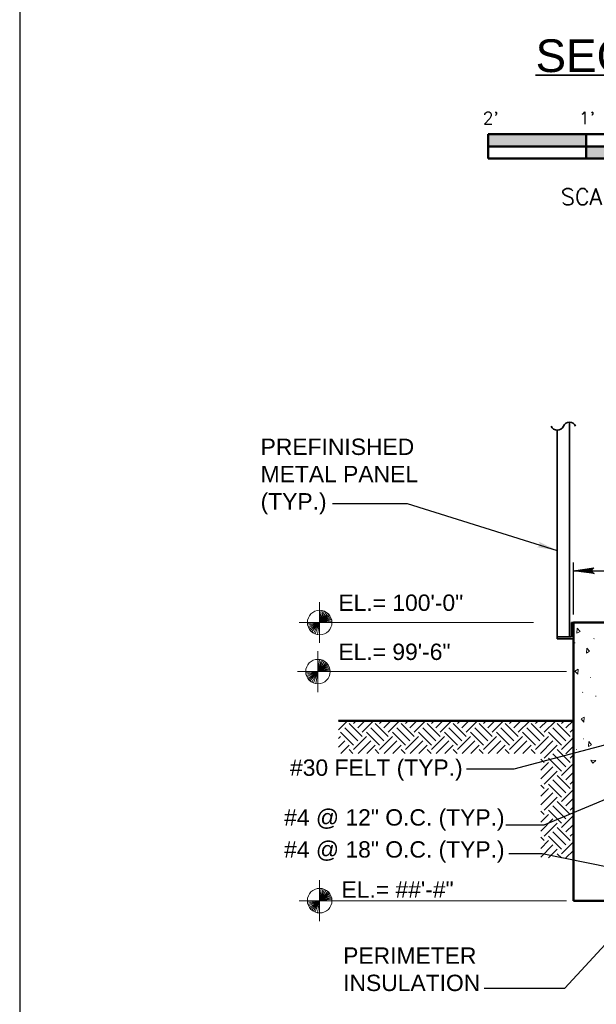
# Model space of a CAD drawing. Extents: x -312 to 328, y -156 to 292.
# Tile 2 of 89: x -312 to -241, y 56 to 176. Entities that reach past the tile are written whole.
import ezdxf
from ezdxf.enums import TextEntityAlignment as Align

# ---------------------------------------------------------------- set-up
doc = ezdxf.new("R2010")
doc.units = 0
doc.header["$MEASUREMENT"] = 0
for name, color, linetype, lineweight in [('Level 1', 253, 'Continuous', 18), ('S-Anno-Brkl', 2, 'Continuous', 35), ('S-Anno-Dims', 33, 'Continuous', 35), ('S-Anno-Keyn', 133, 'Continuous', 18), ('S-Anno-Patt', 152, 'Continuous', 18), ('S-Anno-Patt-Capy', 1, 'Continuous', 18), ('S-Anno-Symb', 6, 'Continuous', 50), ('S-Anno-Text', 53, 'Continuous', 25), ('S-Anno-Text-Titl', 6, 'Continuous', 35), ('S-Sect-Conc', 6, 'Continuous', 50), ('S-Sect-Fngr', 2, 'Continuous', 50), ('S-Sect-Shps', 3, 'Continuous', 35)]:
    doc.layers.add(name, color=color, linetype=linetype, lineweight=lineweight)
doc.styles.add('BORD', font='romand.shx')
doc.styles.add('NOTES', font='romans.shx')

# ---------------------------------------------------------------- blocks, each defined once
blk = doc.blocks.new('LARROW')
at = {"color": 0, "linetype": 'ByBlock', "lineweight": -2, "flags": 128}
blk.add_lwpolyline([(-4.93, 0.71), (0, 0), (-4.92, -0.71), (-4.77, -0.59), (-4.55, -0.38), (-4.44, -0.19), (-4.42, 0), (-4.46, 0.21), (-4.57, 0.41), (-4.79, 0.61), (-4.93, 0.71), (-0.15, 0.01), (-4.76, -0.67), (-4.62, -0.56), (-4.39, -0.34), (-4.32, -0.06), (-4.37, 0.22), (-4.5, 0.41), (-4.67, 0.57), (-4.78, 0.65), (-0.41, 0.01), (-4.56, -0.59), (-4.41, -0.49), (-4.33, -0.37), (-4.25, -0.21), (-4.21, 0.01), (-4.23, 0.19), (-4.32, 0.33), (-4.5, 0.44), (-4.61, 0.58), (-0.71, 0.01), (-4.33, -0.5), (-4.17, -0.3), (-4.12, -0.06), (-4.14, 0.22), (-4.45, 0.51), (-1.05, 0.02), (-4.12, -0.41), (-4.07, -0.26), (-3.98, -0.04), (-4.04, 0.21), (-4.28, 0.43), (-1.36, 0.02), (-4.01, -0.31), (-3.92, -0.14), (-3.88, 0.04), (-4.07, 0.33), (-1.73, 0.02), (-3.85, -0.24), (-3.79, -0.11), (-3.77, 0.04), (-3.92, 0.25), (-2.17, 0.02), (-3.71, -0.15), (-3.67, 0.05), (-3.81, 0.17), (-2.53, 0.02), (-3.61, -0.09), (-3.63, 0.1), (-2.9, 0.02), (-3.57, -0.03), (-3.59, 0.03), (-3.36, 0.03)], dxfattribs=at)
blk = doc.blocks.new('S0034B')
for p, q in [((-1.5, -0.1855), (-1.5, 0.002)), ((1.5, 0.002), (-1.5, 0.002)), ((-0.75, -0.1855), (-0.75, 0.002)), ((0, -0.1855), (0, 0)), ((1.5, 0.002), (1.5, -0.1855)), ((1.5, -0.0917), (-1.5, -0.0917)), ((1.5, -0.1855), (-1.5, -0.1855))]:
    blk.add_line(p, q)
at = {"extrusion": (0, 0, -1)}
for points in [[(1.5, 0.002), (1.5, -0.0917), (0.75, 0.002), (0.75, -0.0917)], [(0, 0), (0, -0.0917), (-1.5, 0.002), (-1.5, -0.0917)], [(0.75, -0.0917), (0.75, -0.1855), (0, -0.0917), (0, -0.1855)]]:
    blk.add_solid(points, dxfattribs=at)
at = {"lineweight": 18, "style": 'NOTES'}
for s, height, p in [("2'", 0.09375, (-1.4796, 0.1246)), ("1'", 0.09375, (-0.7444, 0.1246)), ('0', 0.0938, (-0.0067, 0.1335)), ("2'", 0.09375, (1.5204, 0.1246))]:
    blk.add_text(s, height=height, dxfattribs=at).set_placement(p, align=Align.MIDDLE_CENTER)
at = {"lineweight": 25, "style": 'NOTES'}
blk.add_text('SCALE: 3/4" = 1\'-0"', height=0.125, dxfattribs=at).set_placement((-0.0089, -0.4767), align=Align.MIDDLE_CENTER)

msp = doc.modelspace()

# ---------------------------------------------------------------- hatches: boundary and pattern name
at = {"layer": 'S-Anno-Text', "extrusion": (0, 0, -1)}
msp.add_hatch(color=256, dxfattribs=at).paths.add_polyline_path([(246.23485, 111.19687), (248.5138, 112.29104), (248.46395, 112.22298), (248.38759, 112.09216), (248.36338, 111.97549), (248.37602, 111.86845), (248.41748, 111.78298), (248.49898, 111.70361), (248.63625, 111.63352), (248.72862, 111.59968)], flags=16)

# ---------------------------------------------------------------- linework, layer by layer
at = {"layer": 'Level 1', "color": 214, "linetype": 'Continuous', "lineweight": 25}
msp.add_3dface([(-311.9741, -156.26001), (328.0259, -156.26001), (328.0259, 291.73999), (-311.9741, 291.73999)], dxfattribs=at)
msp.add_3dface([(-311.9741, -156.26001), (328.0259, -156.26001), (328.0259, 291.73999), (-311.9741, 291.73999)], dxfattribs=at)
msp.add_3dface([(-311.9741, -156.26001), (328.0259, -156.26001), (328.0259, 291.73999), (-311.9741, 291.73999)], dxfattribs=at)
at = {"layer": 'S-Anno-Brkl'}
for centre, start, end in [((-246.22785, 126.71187), 203.406375, 336.5936278), ((-244.74185, 126.06862), 23.406375, 156.5936278)]:
    msp.add_arc(centre, 0.80962, start, end, dxfattribs=at)
at = {"layer": 'S-Anno-Dims', "lineweight": 25}
for p, q in [((-244.23485, 103.39187), (-244.23485, 109.72937)), ((-244.23485, 108.73137), (-236.23485, 108.73137))]:
    msp.add_line(p, q, dxfattribs=at)
at = {"layer": 'S-Anno-Keyn'}
for p, q in [((-275.2876, 103.89387), (-275.2876, 104.89287)), ((-275.2876, 102.39387), (-275.2876, 103.89387)), ((-275.2876, 102.39387), (-275.0956, 103.88037)), ((-275.2876, 102.39387), (-274.8661, 103.83237)), ((-275.2876, 102.39387), (-274.7011, 103.77387)), ((-275.2876, 102.39387), (-274.4971, 103.66737)), ((-275.2876, 102.39387), (-274.3021, 103.52337)), ((-276.7876, 102.39387), (-277.7866, 102.39387)), ((-276.7876, 102.39387), (-275.2876, 102.39387)), ((-275.2876, 102.39387), (-276.7816, 102.27537)), ((-275.2876, 102.39387), (-276.7561, 102.08787)), ((-275.2876, 102.39387), (-276.7096, 101.91687)), ((-275.2876, 102.39387), (-276.6436, 101.75487)), ((-275.2876, 102.39387), (-276.5386, 101.57037)), ((-275.2876, 102.39387), (-276.4111, 101.40087)), ((-275.2876, 102.39387), (-276.2536, 101.24937)), ((-275.2876, 102.39387), (-276.0421, 101.09787)), ((-275.2876, 102.39387), (-275.8396, 101.02437)), ((-275.2876, 102.39387), (-275.5606, 100.92087)), ((-275.2876, 102.39387), (-274.1656, 103.38837)), ((-275.2876, 102.39387), (-274.0606, 103.25487)), ((-275.2876, 102.39387), (-273.9691, 103.10637)), ((-275.2876, 102.39387), (-273.9061, 102.97587)), ((-275.2876, 102.39387), (-273.8551, 102.83487)), ((-275.2876, 102.39387), (-273.8221, 102.70887)), ((-275.2876, 102.39387), (-273.7981, 102.56187)), ((-275.2876, 102.39387), (-273.7891, 102.39387)), ((-275.2876, 100.89537), (-275.2876, 102.39387)), ((-272.7886, 102.39387), (-273.7891, 102.39387)), ((-249.13847, 102.39387), (-272.7886, 102.39387)), ((-275.2876, 99.89487), (-275.2876, 100.89537)), ((-275.49385, 97.89387), (-275.49385, 98.89287)), ((-275.49385, 96.39387), (-275.49385, 97.89387)), ((-275.49385, 96.39387), (-275.30185, 97.88037)), ((-275.49385, 96.39387), (-275.07235, 97.83237)), ((-275.49385, 96.39387), (-274.90735, 97.77387)), ((-275.49385, 96.39387), (-274.70335, 97.66737)), ((-275.49385, 96.39387), (-274.50835, 97.52337)), ((-276.99385, 96.39387), (-277.99285, 96.39387)), ((-276.99385, 96.39387), (-275.49385, 96.39387)), ((-275.49385, 96.39387), (-276.98785, 96.27537)), ((-275.49385, 96.39387), (-276.96235, 96.08787)), ((-275.49385, 96.39387), (-276.91585, 95.91687)), ((-275.49385, 96.39387), (-276.84985, 95.75487)), ((-275.49385, 96.39387), (-276.74485, 95.57037)), ((-275.49385, 96.39387), (-276.61735, 95.40087)), ((-275.49385, 96.39387), (-276.45985, 95.24937)), ((-275.49385, 96.39387), (-276.24835, 95.09787)), ((-275.49385, 96.39387), (-276.04585, 95.02437)), ((-275.49385, 96.39387), (-275.76685, 94.92087)), ((-275.49385, 96.39387), (-274.37185, 97.38837)), ((-275.49385, 96.39387), (-274.26685, 97.25487)), ((-275.49385, 96.39387), (-274.17535, 97.10637)), ((-275.49385, 96.39387), (-274.11235, 96.97587)), ((-275.49385, 96.39387), (-274.06135, 96.83487)), ((-275.49385, 96.39387), (-274.02835, 96.70887)), ((-275.49385, 96.39387), (-274.00435, 96.56187)), ((-275.49385, 96.39387), (-273.99535, 96.39387)), ((-275.49385, 94.89537), (-275.49385, 96.39387)), ((-272.99485, 96.39387), (-273.99535, 96.39387)), ((-245.10985, 96.39387), (-272.99485, 96.39387)), ((-275.49385, 93.89487), (-275.49385, 94.89537)), ((-275.2876, 69.89387), (-275.2876, 70.89287)), ((-275.2876, 68.39387), (-275.2876, 69.89387)), ((-275.2876, 68.39387), (-275.0956, 69.88037)), ((-275.2876, 68.39387), (-274.8661, 69.83237)), ((-275.2876, 68.39387), (-274.7011, 69.77387)), ((-275.2876, 68.39387), (-274.4971, 69.66737)), ((-275.2876, 68.39387), (-274.3021, 69.52337)), ((-275.2876, 68.39387), (-274.1656, 69.38837)), ((-275.2876, 68.39387), (-274.0606, 69.25487)), ((-275.2876, 68.39387), (-273.9691, 69.10637)), ((-275.2876, 68.39387), (-273.9061, 68.97587)), ((-275.2876, 68.39387), (-273.8551, 68.83487)), ((-275.2876, 68.39387), (-273.8221, 68.70887)), ((-276.7876, 68.39387), (-277.7866, 68.39387)), ((-276.7876, 68.39387), (-275.2876, 68.39387)), ((-275.2876, 68.39387), (-276.7816, 68.27537)), ((-275.2876, 68.39387), (-276.7561, 68.08787)), ((-275.2876, 68.39387), (-276.7096, 67.91687)), ((-275.2876, 68.39387), (-276.6436, 67.75487)), ((-275.2876, 68.39387), (-276.5386, 67.57037)), ((-275.2876, 68.39387), (-276.4111, 67.40087)), ((-275.2876, 68.39387), (-276.2536, 67.24937)), ((-275.2876, 68.39387), (-276.0421, 67.09787)), ((-275.2876, 68.39387), (-275.8396, 67.02437)), ((-275.2876, 68.39387), (-275.5606, 66.92087)), ((-275.2876, 68.39387), (-273.7981, 68.56187)), ((-275.2876, 68.39387), (-273.7891, 68.39387)), ((-275.2876, 66.89537), (-275.2876, 68.39387)), ((-272.7886, 68.39387), (-273.7891, 68.39387)), ((-245.10985, 68.39387), (-272.7886, 68.39387)), ((-275.2876, 65.89487), (-275.2876, 66.89537))]:
    msp.add_line(p, q, dxfattribs=at)
for centre in [(-275.2881, 102.39454), (-275.49435, 96.39454), (-275.2881, 68.39454)]:
    msp.add_circle(centre, 1.5, dxfattribs=at)
at = {"layer": 'S-Anno-Patt'}
for p, q in [((-244.05222, 99.91287), (-244.09972, 99.89937)), ((-241.72097, 100.42987), (-241.76847, 100.41637)), ((-242.17772, 95.69412), (-242.22522, 95.68062)), ((-243.09122, 93.86487), (-243.13872, 93.85137)), ((-241.49247, 93.40762), (-241.53997, 93.39412)), ((-242.9926, 88.18099), (-243.0401, 88.16749)), ((-243.89072, 86.89112), (-243.93822, 86.87762))]:
    msp.add_line(p, q, dxfattribs=at)
for points in [[(-243.7841, 101.71462), (-243.44372, 101.31524), (-243.8236, 101.10149)], [(-242.6236, 99.27662), (-242.28322, 98.87724), (-242.6631, 98.66349)], [(-243.72285, 96.06812), (-244.06322, 96.46749), (-243.68335, 96.68124)], [(-242.9661, 90.20899), (-243.30647, 90.60837), (-242.9266, 90.82212)], [(-242.37135, 87.86137), (-242.03097, 87.46199), (-242.41085, 87.24824)], [(-241.49485, 85.52887), (-241.89422, 85.18849), (-242.10797, 85.56837)]]:
    msp.add_3dface(points, dxfattribs=at)
at = {"layer": 'S-Anno-Patt-Capy'}
for p, q in [((-272.99897, 90.34274), (-272.94785, 90.39387)), ((-272.99897, 89.28199), (-271.8871, 90.39387)), ((-271.16372, 90.05449), (-270.82435, 90.39387)), ((-270.63335, 89.52412), (-269.76372, 90.39387)), ((-270.1031, 88.99387), (-268.70297, 90.39387)), ((-267.98072, 90.05549), (-267.64235, 90.39387)), ((-267.45035, 89.52524), (-266.58172, 90.39387)), ((-266.91997, 88.99487), (-265.52097, 90.39387)), ((-264.7976, 90.05449), (-264.45822, 90.39387)), ((-264.26735, 89.52412), (-263.3976, 90.39387)), ((-263.73697, 88.99387), (-262.33697, 90.39387)), ((-261.6146, 90.05549), (-261.27622, 90.39387)), ((-261.08422, 89.52524), (-260.2156, 90.39387)), ((-260.55397, 88.99487), (-259.15497, 90.39387)), ((-258.4316, 90.05449), (-258.09222, 90.39387)), ((-257.90122, 89.52412), (-257.0316, 90.39387)), ((-257.37085, 88.99387), (-255.97085, 90.39387)), ((-255.24847, 90.05549), (-254.9101, 90.39387)), ((-254.71822, 89.52524), (-253.8496, 90.39387)), ((-254.18785, 88.99487), (-252.78885, 90.39387)), ((-252.06547, 90.05449), (-251.7261, 90.39387)), ((-251.5351, 89.52412), (-250.66547, 90.39387)), ((-251.00485, 88.99387), (-249.60472, 90.39387)), ((-248.88247, 90.05549), (-248.5441, 90.39387)), ((-248.3521, 89.52524), (-247.48347, 90.39387)), ((-247.82172, 88.99487), (-246.42272, 90.39387)), ((-245.69935, 90.05449), (-245.35997, 90.39387)), ((-245.1691, 89.52412), (-244.29935, 90.39387)), ((-270.63335, 87.93312), (-272.22435, 89.52412)), ((-270.1031, 88.46349), (-271.6941, 90.05449)), ((-267.44935, 87.93312), (-269.04135, 89.52524)), ((-266.91897, 88.46349), (-268.51097, 90.05549)), ((-264.26735, 87.93312), (-265.85835, 89.52412)), ((-263.73697, 88.46349), (-265.32797, 90.05449)), ((-261.08322, 87.93312), (-262.67522, 89.52524)), ((-260.55285, 88.46349), (-262.14497, 90.05549)), ((-257.90122, 87.93312), (-259.49222, 89.52412)), ((-257.37085, 88.46349), (-258.96185, 90.05449)), ((-254.7171, 87.93312), (-256.30922, 89.52524)), ((-254.18685, 88.46349), (-255.77885, 90.05549)), ((-251.5351, 87.93312), (-253.1261, 89.52412)), ((-251.00485, 88.46349), (-252.59585, 90.05449)), ((-248.3511, 87.93312), (-249.9431, 89.52524)), ((-247.82072, 88.46349), (-249.41272, 90.05549)), ((-245.1691, 87.93312), (-246.7601, 89.52412)), ((-244.63872, 88.46349), (-246.22972, 90.05449)), ((-244.63872, 88.99387), (-244.23485, 89.39774)), ((-272.99897, 88.21924), (-272.75472, 88.46349)), ((-272.99897, 87.15849), (-272.22435, 87.93312)), ((-271.16372, 87.40287), (-272.75472, 88.99387)), ((-271.16372, 86.87249), (-269.57272, 88.46349)), ((-270.58172, 86.39387), (-269.04235, 87.93312)), ((-267.98072, 87.40174), (-269.57272, 88.99387)), ((-267.98072, 86.87149), (-266.3886, 88.46349)), ((-267.3976, 86.39387), (-265.85835, 87.93312)), ((-264.7976, 87.40287), (-266.3886, 88.99387)), ((-264.7976, 86.87249), (-263.2066, 88.46349)), ((-264.21572, 86.39387), (-262.67635, 87.93312)), ((-261.6146, 87.40174), (-263.2066, 88.99387)), ((-261.6146, 86.87149), (-260.0226, 88.46349)), ((-261.03147, 86.39387), (-259.49222, 87.93312)), ((-258.4316, 87.40287), (-260.0226, 88.99387)), ((-258.4316, 86.87249), (-256.8406, 88.46349)), ((-257.8496, 86.39387), (-256.31022, 87.93312)), ((-255.24847, 87.40174), (-256.8406, 88.99387)), ((-255.24847, 86.87149), (-253.65647, 88.46349)), ((-254.66547, 86.39387), (-253.1261, 87.93312)), ((-252.06547, 87.40287), (-253.65647, 88.99387)), ((-252.06547, 86.87249), (-250.47447, 88.46349)), ((-251.48347, 86.39387), (-249.9441, 87.93312)), ((-248.88247, 87.40174), (-250.47447, 88.99387)), ((-248.88247, 86.87149), (-247.29035, 88.46349)), ((-248.29935, 86.39387), (-246.7601, 87.93312)), ((-245.69935, 87.40287), (-247.29035, 88.99387)), ((-245.69935, 86.87249), (-244.23485, 88.33699)), ((-272.70297, 86.39387), (-271.6941, 87.40287)), ((-271.21547, 86.39387), (-271.6941, 86.87249)), ((-269.5211, 86.39387), (-268.5121, 87.40287)), ((-268.03335, 86.39387), (-268.51097, 86.87149)), ((-266.33685, 86.39387), (-265.32797, 87.40287)), ((-264.84935, 86.39387), (-265.32797, 86.87249)), ((-263.15497, 86.39387), (-262.14597, 87.40287)), ((-261.66735, 86.39387), (-262.14497, 86.87149)), ((-259.97085, 86.39387), (-258.96185, 87.40287)), ((-258.48322, 86.39387), (-258.96185, 86.87249)), ((-256.78885, 86.39387), (-255.77985, 87.40287)), ((-255.30122, 86.39387), (-255.77885, 86.87149)), ((-253.60472, 86.39387), (-252.59585, 87.40287)), ((-252.11722, 86.39387), (-252.59585, 86.87249)), ((-250.42285, 86.39387), (-249.41385, 87.40287)), ((-248.9351, 86.39387), (-249.41272, 86.87149)), ((-247.82172, 85.81074), (-246.22972, 87.40287)), ((-244.63772, 85.28049), (-246.22972, 86.87249)), ((-245.1691, 86.34224), (-244.23485, 87.27637)), ((-247.82172, 85.28049), (-248.23485, 85.69362)), ((-245.69935, 84.21874), (-247.29147, 85.81074)), ((-245.16797, 84.75012), (-246.7601, 86.34224)), ((-244.63872, 85.81187), (-244.23485, 86.21574)), ((-248.23485, 84.33712), (-247.29147, 85.28049)), ((-248.23485, 83.27637), (-246.7611, 84.75012)), ((-245.69935, 83.68837), (-244.23485, 85.15299)), ((-247.82172, 82.62887), (-246.23072, 84.21974)), ((-245.1691, 81.56712), (-246.7601, 83.15812)), ((-244.63872, 82.09737), (-246.22972, 83.68837)), ((-245.1691, 83.15812), (-244.23485, 84.09224)), ((-247.82072, 82.09737), (-248.23485, 82.51149)), ((-248.23485, 81.15299), (-247.29035, 82.09737)), ((-245.69935, 81.03674), (-247.29035, 82.62774)), ((-245.69935, 80.50637), (-244.23485, 81.97087)), ((-244.63872, 82.62774), (-244.23485, 83.03162)), ((-248.23485, 80.09224), (-246.7601, 81.56712)), ((-247.82172, 79.44474), (-246.22972, 81.03674)), ((-245.1691, 79.97612), (-244.23485, 80.91037)), ((-245.69935, 77.85262), (-247.29147, 79.44474)), ((-245.16797, 78.38399), (-246.7601, 79.97612)), ((-244.63772, 78.91437), (-246.22972, 80.50637)), ((-244.63872, 79.44574), (-244.23485, 79.84962)), ((-247.82172, 78.91437), (-248.23485, 79.32749)), ((-248.23485, 77.97099), (-247.29147, 78.91437)), ((-248.23485, 76.91037), (-246.7611, 78.38399)), ((-245.69935, 77.32237), (-244.23485, 78.78687)), ((-247.82172, 76.26274), (-246.23072, 77.85374)), ((-244.63872, 75.73137), (-246.22972, 77.32237)), ((-245.1691, 76.79199), (-244.23485, 77.72612)), ((-247.82072, 75.73137), (-248.23485, 76.14549)), ((-245.69935, 74.67062), (-247.29035, 76.26162)), ((-245.1691, 75.20099), (-246.7601, 76.79199)), ((-244.63872, 76.26162), (-244.23485, 76.66549)), ((-248.23485, 74.78687), (-247.29035, 75.73137)), ((-248.23485, 73.72624), (-246.7601, 75.20099)), ((-247.28472, 73.61562), (-246.22972, 74.67062)), ((-245.69935, 74.14037), (-244.23485, 75.60487)), ((-245.70497, 73.61562), (-246.22972, 74.14037)), ((-245.16347, 73.61562), (-244.23485, 74.54424))]:
    msp.add_line(p, q, dxfattribs=at)
at = {"layer": 'S-Anno-Patt-Capy', "flags": 128}
msp.add_lwpolyline([(-244.23485, 90.12874), (-244.20047, 90.08837), (-244.23485, 90.06899)], dxfattribs=at)
at = {"layer": 'S-Anno-Text', "flags": 128}
for points in [[(-273.72197, 116.94962), (-264.5771, 116.94962), (-246.23485, 111.19687)], [(-257.34172, 84.50662), (-251.5041, 84.50662), (-236.23485, 88.54799)], [(-252.5131, 77.65487), (-247.8286, 77.65487), (-240.11722, 80.90237)], [(-252.16197, 74.14574), (-248.06597, 74.14574), (-239.82335, 72.47574)], [(-255.18297, 57.71962), (-245.28647, 57.71962), (-235.38997, 68.39587)]]:
    msp.add_lwpolyline(points, dxfattribs=at)
at = {"layer": 'S-Anno-Text-Titl'}
msp.add_line((-248.87634, 169.30248), (-214.13786, 169.30248), dxfattribs=at)
at = {"layer": 'S-Sect-Conc'}
for p, q in [((-236.23485, 102.39387), (-244.23485, 102.39387)), ((-244.23485, 102.39387), (-244.23485, 68.39387)), ((-236.2351, 68.39387), (-244.23485, 68.39387))]:
    msp.add_line(p, q, dxfattribs=at)
at = {"layer": 'S-Sect-Fngr'}
msp.add_line((-244.23485, 90.39387), (-272.99897, 90.39387), dxfattribs=at)
at = {"layer": 'S-Sect-Shps'}
for p, q in [((-244.73485, 126.87824), (-244.73485, 100.64387)), ((-246.23485, 125.90224), (-246.23485, 100.64387)), ((-244.48485, 102.39387), (-244.48485, 100.64387)), ((-244.23485, 102.39387), (-244.48485, 102.39387)), ((-244.48485, 100.64387), (-246.23485, 100.64387)), ((-246.23485, 100.39387), (-246.23485, 100.64387)), ((-244.23485, 100.39387), (-246.23485, 100.39387))]:
    msp.add_line(p, q, dxfattribs=at)

# ---------------------------------------------------------------- block references
at = {"layer": 'S-Anno-Dims', "lineweight": 25, "xscale": 0.5065787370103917, "yscale": 0.4901954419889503, "zscale": 0.03175, "rotation": 180}
msp.add_blockref('LARROW', (-244.23485, 108.73137), dxfattribs=at)
at = {"layer": 'S-Anno-Symb', "xscale": 16, "yscale": 16, "zscale": 16}
msp.add_blockref('S0034B', (-230.68776, 162.06531), dxfattribs=at)

# ---------------------------------------------------------------- texts
at = {"layer": 'S-Anno-Text', "char_height": 2, "attachment_point": 1, "style": 'NOTES'}
for s, insert in [('\\fArial|b0|i0|c0|p39;PREFINISHED\\PMETAL PANEL\\P(TYP.)', (-282.50835, 124.87593)), ('\\fArial|b0|i0|c0|p39;PERIMETER \\PINSULATION', (-272.41372, 62.68081))]:
    msp.add_mtext(s, dxfattribs=dict(at, insert=insert))
for s, insert, line_spacing_factor in [('\\fArial|b0|i0|c0|p39;EL.= 100\'-0"', (-272.99897, 105.81584), 0.740469), ('\\fArial|b0|i0|c0|p39;EL.= 99\'-6"', (-272.99897, 99.81584), 0.740469), ('\\fArial|b0|i0|c0|p39;#30 FELT (TYP.)', (-278.91325, 85.66005), 0.73751), ('\\fArial|b0|i0|c0|p39;#4 @ 12" O.C. (TYP.)', (-279.63227, 79.57056), 0.73751), ('\\fArial|b0|i0|c0|p39;#4 @ 18" O.C. (TYP.)', (-279.63227, 75.66009), 0.73751), ('\\fArial|b0|i0|c0|p39;EL.= ##\'-#"', (-272.61981, 70.75631), 0.743439)]:
    msp.add_mtext(s, dxfattribs=dict(at, insert=insert, line_spacing_factor=line_spacing_factor))
at = {"layer": 'S-Anno-Text-Titl', "insert": (-236.46293, 171.65348), "char_height": 4, "attachment_point": 5, "line_spacing_factor": 0.734563, "style": 'BORD'}
msp.add_mtext('\\fArial|b0|i0|c0|p39;SECTION', dxfattribs=at)

doc.saveas('drawing.dxf')
